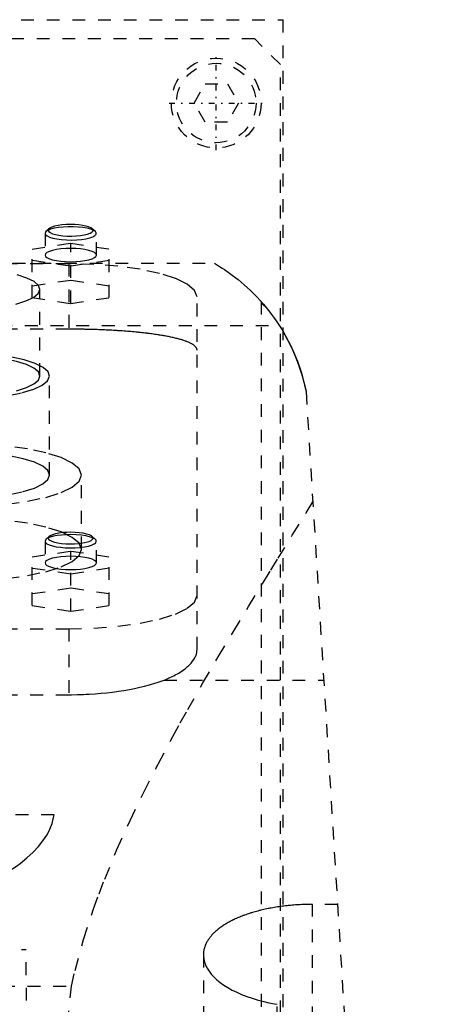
# Model space of a CAD drawing. Extents: x -105 to 105, y -104 to 484.
# Tile 9 of 10: x 25 to 57, y 192 to 269. Entities that reach past the tile are written whole.
import ezdxf

# ---------------------------------------------------------------- set-up
doc = ezdxf.new("R2010")
doc.units = 0
doc.linetypes.add('CENTER', pattern=[1.5, 0.45, -0.5, 0.05, -0.5])
doc.linetypes.add('DASHED', pattern=[2, 1, -1])
doc.layers.add('AM_3', color=7, linetype='DASHED')
doc.layers.add('AM_7', color=7, linetype='CENTER')

msp = doc.modelspace()

# ---------------------------------------------------------------- linework, layer by layer
at = {"layer": 'AM_3', "color": 6, "linetype": 'DASHED'}
for p, q in [((-45.211, 269), (45.211, 269)), ((45.211, 176), (45.211, 269)), ((43, 267.5), (-43, 267.5)), ((45, 265.5), (43, 267.5)), ((45, 179.5), (45, 265.5)), ((38.268, 262.5), (39.134, 264)), ((39.134, 264), (40.866, 264)), ((40.866, 264), (41.732, 262.5)), ((39.134, 261), (38.268, 262.5)), ((41.732, 262.5), (40.866, 261)), ((40.866, 261), (39.134, 261)), ((26.964, 252.698), (26.723, 252.474)), ((30.577, 252.474), (30.336, 252.698)), ((26.723, 252.474), (26.65, 252.335)), ((26.65, 252.335), (26.65, 250.645)), ((30.65, 250.645), (30.65, 252.335)), ((25.65, 251.116), (28.65, 251.564)), ((25.65, 247.322), (25.65, 251.116)), ((28.65, 251.564), (31.65, 251.116)), ((28.65, 246.874), (28.65, 251.564)), ((31.65, 247.322), (31.65, 251.116)), ((-39.86, 250), (39.86, 250)), ((28.5, 249.97), (-28.5, 249.97)), ((28.65, 249.771), (25.65, 250.219)), ((28.5, 249.97), (28.5, 244.865)), ((31.65, 250.219), (28.65, 249.771)), ((28.65, 248.667), (25.65, 248.218)), ((31.65, 248.218), (28.65, 248.667)), ((25.65, 247.322), (28.65, 246.874)), ((26.25, 241.211), (26.25, 247.973)), ((28.65, 246.874), (31.65, 247.322)), ((38.5, 219.865), (38.5, 247.382)), ((43.5, 247.019), (43.5, 77.05)), ((-44.917, 245.15), (44.917, 245.15)), ((28.5, 244.865), (-28.5, 244.865)), ((27, 233.484), (27, 241.211)), ((47, 240), (57, 77.05)), ((29.5, 227.689), (29.5, 233.484)), ((26.723, 228.468), (26.65, 228.329)), ((26.65, 228.329), (26.65, 226.639)), ((26.964, 228.692), (26.723, 228.468)), ((30.577, 228.468), (30.336, 228.692)), ((30.65, 226.639), (30.65, 228.329)), ((25.65, 227.11), (28.65, 227.559)), ((28.65, 227.559), (31.65, 227.11)), ((28.65, 222.868), (28.65, 227.559)), ((25.65, 223.316), (25.65, 227.11)), ((31.65, 223.316), (31.65, 227.11)), ((28.65, 225.766), (25.65, 226.214)), ((31.65, 226.214), (28.65, 225.766)), ((28.65, 224.661), (25.65, 224.213)), ((31.65, 224.213), (28.65, 224.661)), ((25.65, 223.316), (28.65, 222.868)), ((28.65, 222.868), (31.65, 223.316)), ((-28.5, 221.5), (28.5, 221.5)), ((28.5, 221.5), (28.5, 216.359)), ((35.934, 217.5), (48.381, 217.5)), ((-28.5, 216.359), (28.5, 216.359)), ((27.357, 207), (-27.357, 207)), ((47.5, 77.05), (47.5, 200.006)), ((49.454, 200.006), (47.5, 200.006)), ((-25.175, 196.5), (25.175, 196.5)), ((25.75, 116.5), (25.175, 196.5)), ((39, 196.078), (39, 77.05)), ((-28.705, 193.625), (28.705, 193.625)), ((44.743, 77.05), (44.743, 192.213))]:
    msp.add_line(p, q, dxfattribs=at)
for points in [[(30.577, 252.474), (30.432, 252.57), (30.216, 252.657), (29.938, 252.731), (29.609, 252.789), (29.241, 252.829), (28.85, 252.85), (28.45, 252.85), (28.059, 252.829), (27.691, 252.789), (27.362, 252.731), (27.084, 252.657), (26.868, 252.57), (26.723, 252.474)], [(28.65, 253.029), (28.303, 253.02), (27.971, 252.994), (27.665, 252.951), (27.398, 252.893), (27.181, 252.822), (27.021, 252.742), (26.927, 252.655), (26.901, 252.566), (26.943, 252.476), (27.054, 252.391), (27.228, 252.312), (27.458, 252.245), (27.735, 252.19), (28.049, 252.151), (28.386, 252.129), (28.734, 252.124), (29.078, 252.137), (29.406, 252.168), (29.703, 252.215), (29.959, 252.276), (30.163, 252.349), (30.307, 252.431), (30.386, 252.519), (30.395, 252.609), (30.336, 252.698)], [(30.336, 252.698), (30.22, 252.776), (30.051, 252.848), (29.833, 252.91), (29.575, 252.961), (29.285, 252.998), (28.973, 253.022), (28.65, 253.029)], [(26.65, 252.335), (26.69, 252.232), (26.809, 252.133), (27.002, 252.042), (27.261, 251.962), (27.576, 251.898), (27.934, 251.852), (28.321, 251.824), (28.72, 251.818), (29.118, 251.832), (29.496, 251.866), (29.84, 251.919), (30.137, 251.989), (30.374, 252.072), (30.541, 252.167), (30.633, 252.268), (30.645, 252.371), (30.577, 252.474)], [(26.65, 250.645), (26.688, 250.544), (26.802, 250.446), (26.987, 250.357), (27.236, 250.278), (27.539, 250.214), (27.885, 250.166), (28.26, 250.137), (28.65, 250.127), (29.04, 250.137), (29.415, 250.166), (29.761, 250.214), (30.064, 250.278), (30.313, 250.357), (30.498, 250.446), (30.612, 250.544), (30.65, 250.645), (30.612, 250.746), (30.498, 250.843), (30.313, 250.932), (30.064, 251.011), (29.761, 251.075), (29.415, 251.123), (29.04, 251.152), (28.65, 251.162)], [(28.65, 251.162), (28.26, 251.152), (27.885, 251.123), (27.539, 251.075), (27.236, 251.011), (26.987, 250.932), (26.802, 250.843), (26.688, 250.746), (26.65, 250.645)], [(38.5, 247.382), (38.308, 247.887), (37.739, 248.372), (36.815, 248.82), (35.571, 249.212), (34.056, 249.534), (32.327, 249.773), (30.451, 249.92), (28.5, 249.97)], [(24.383, 246.819), (25.165, 247.062), (25.751, 247.339), (26.117, 247.641), (26.25, 247.955), (26.144, 248.27), (25.803, 248.573), (25.242, 248.854), (24.48, 249.101)], [(26.25, 241.211), (26.13, 241.527), (25.774, 241.83), (25.197, 242.11), (24.419, 242.355), (23.472, 242.556), (22.392, 242.706), (21.219, 242.798), (20, 242.829)], [(23.835, 239.696), (24.9, 239.917), (25.778, 240.188), (26.435, 240.498), (26.848, 240.836), (26.999, 241.187), (26.884, 241.539), (26.507, 241.879), (25.881, 242.194), (25.032, 242.471), (23.99, 242.7)], [(24.419, 240.067), (25.197, 240.313), (25.774, 240.592), (26.13, 240.896), (26.25, 241.211)], [(23.635, 231.212), (25.278, 231.439), (26.718, 231.745), (27.899, 232.118), (28.777, 232.543), (29.317, 233.004), (29.5, 233.484), (29.317, 233.964), (28.777, 234.425), (27.899, 234.85), (26.718, 235.222), (25.278, 235.528), (23.635, 235.755)], [(27, 233.484), (26.865, 233.837), (26.467, 234.177), (25.82, 234.49), (24.95, 234.765), (23.889, 234.99), (22.679, 235.158), (21.366, 235.261), (20, 235.296)], [(23.889, 231.977), (24.95, 232.203), (25.82, 232.477), (26.467, 232.791), (26.865, 233.13), (27, 233.484)], [(23.635, 225.417), (25.278, 225.644), (26.718, 225.95), (27.899, 226.323), (28.777, 226.748), (29.317, 227.209), (29.5, 227.689), (29.317, 228.168), (28.777, 228.63), (27.899, 229.055), (26.718, 229.427), (25.278, 229.733), (23.635, 229.96)], [(28.65, 228.847), (28.281, 228.838), (27.924, 228.812), (27.593, 228.769), (27.298, 228.711), (27.049, 228.64), (26.855, 228.558), (26.723, 228.468)], [(28.045, 228.996), (27.735, 228.957), (27.459, 228.903), (27.231, 228.836), (27.057, 228.759), (26.946, 228.674), (26.901, 228.585), (26.924, 228.496), (27.014, 228.41), (27.168, 228.33), (27.38, 228.259), (27.641, 228.201), (27.942, 228.157), (28.27, 228.129), (28.613, 228.118), (28.957, 228.125), (29.289, 228.149), (29.597, 228.19), (29.868, 228.246), (30.091, 228.314), (30.258, 228.392), (30.362, 228.477), (30.4, 228.566), (30.369, 228.655), (30.272, 228.741), (30.112, 228.82), (29.894, 228.889), (29.628, 228.946), (29.324, 228.989), (28.994, 229.015), (28.65, 229.024)], [(28.65, 229.024), (28.343, 229.017), (28.045, 228.996)], [(29.501, 228.798), (29.086, 228.835), (28.65, 228.847)], [(26.65, 228.329), (26.688, 228.23), (26.799, 228.133), (26.98, 228.045), (27.224, 227.967), (27.521, 227.902), (27.861, 227.854), (28.231, 227.823), (28.616, 227.812), (29.003, 227.82), (29.376, 227.847), (29.722, 227.892), (30.028, 227.954), (30.282, 228.03), (30.474, 228.117), (30.598, 228.212), (30.649, 228.312), (30.624, 228.412), (30.526, 228.509), (30.356, 228.599), (30.123, 228.68), (29.834, 228.747), (29.501, 228.798)], [(28.65, 227.157), (28.26, 227.147), (27.885, 227.117), (27.539, 227.069), (27.236, 227.005), (26.987, 226.927), (26.802, 226.837), (26.688, 226.74), (26.65, 226.639), (26.688, 226.538), (26.802, 226.441), (26.987, 226.351), (27.236, 226.273), (27.539, 226.209), (27.885, 226.161), (28.26, 226.131), (28.65, 226.121), (29.04, 226.131), (29.415, 226.161), (29.761, 226.209), (30.064, 226.273), (30.313, 226.351), (30.498, 226.441), (30.612, 226.538), (30.65, 226.639)], [(30.65, 226.639), (30.612, 226.74), (30.498, 226.837), (30.313, 226.927), (30.064, 227.005), (29.761, 227.069), (29.415, 227.117), (29.04, 227.147), (28.65, 227.157)], [(28.5, 221.5), (30.451, 221.55), (32.327, 221.697), (34.056, 221.936), (35.571, 222.258), (36.815, 222.65), (37.739, 223.098), (38.308, 223.583), (38.5, 224.088)]]:
    msp.add_lwpolyline(points, dxfattribs=at)
for points in [[(39.86, 250, 0), (39.943, 249.951, 0), (40.169, 249.814, 0), (40.47, 249.624, 0), (40.644, 249.509, 0), (40.832, 249.381, 0), (41.246, 249.084, 0), (41.698, 248.734, 0), (42.178, 248.331, 0), (42.676, 247.874, 0), (43.183, 247.365, 0), (43.436, 247.09, 0), (43.689, 246.802, 0), (44.188, 246.188, 0), (44.671, 245.521, 0), (45.133, 244.804, 0), (45.566, 244.036, 0), (45.965, 243.22, 0), (46.149, 242.794, 0), (46.323, 242.357, 0), (46.634, 241.447, 0), (46.892, 240.493, 0), (47, 240, 0)], [(43.5, 247.019, 0), (43.501, 247.009, 0), (43.503, 246.99, 0), (43.507, 246.97, 0), (43.51, 246.961, 0), (43.513, 246.951, 0), (43.521, 246.931, 0), (43.53, 246.911, 0), (43.542, 246.891, 0), (43.555, 246.871, 0), (43.571, 246.851, 0), (43.579, 246.841, 0), (43.588, 246.831, 0), (43.607, 246.81, 0), (43.628, 246.79, 0), (43.651, 246.77, 0), (43.676, 246.749, 0), (43.703, 246.728, 0), (43.717, 246.718, 0), (43.732, 246.708, 0), (43.763, 246.687, 0), (43.795, 246.667, 0), (43.812, 246.656, 0)], [(43.813, 246.656, 0), (43.824, 246.643, 0), (43.847, 246.615, 0), (43.871, 246.586, 0), (43.883, 246.571, 0), (43.895, 246.556, 0), (43.92, 246.525, 0), (43.946, 246.494, 0), (43.972, 246.461, 0), (43.999, 246.428, 0), (44.026, 246.394, 0), (44.04, 246.377, 0), (44.054, 246.359, 0), (44.082, 246.323, 0), (44.111, 246.287, 0), (44.14, 246.25, 0), (44.169, 246.212, 0), (44.199, 246.173, 0), (44.214, 246.154, 0), (44.229, 246.134, 0), (44.259, 246.094, 0), (44.289, 246.054, 0), (44.304, 246.034, 0), (44.32, 246.013, 0), (44.35, 245.972, 0), (44.381, 245.93, 0), (44.397, 245.909, 0), (44.413, 245.887, 0), (44.444, 245.843, 0), (44.476, 245.799, 0), (44.509, 245.754, 0), (44.541, 245.708, 0), (44.574, 245.662, 0), (44.59, 245.638, 0), (44.607, 245.614, 0), (44.64, 245.566, 0), (44.674, 245.518, 0), (44.707, 245.468, 0), (44.741, 245.418, 0), (44.775, 245.367, 0), (44.793, 245.341, 0), (44.81, 245.315, 0), (44.844, 245.263, 0), (44.879, 245.21, 0), (45, 245.019, 0), (45.211, 244.673, 0), (45.422, 244.303, 0), (45.527, 244.11, 0), (45.631, 243.912, 0), (45.834, 243.502, 0), (46.03, 243.074, 0), (46.216, 242.629, 0), (46.391, 242.171, 0), (46.553, 241.701, 0), (46.629, 241.463, 0), (46.701, 241.222, 0), (46.833, 240.736, 0), (46.949, 240.246, 0), (47, 240, 0)], [(38.5, 243.238, 0), (38.5, 243.25, 0), (38.498, 243.274, 0), (38.494, 243.299, 0), (38.491, 243.311, 0), (38.488, 243.323, 0), (38.48, 243.347, 0), (38.47, 243.371, 0), (38.458, 243.396, 0), (38.444, 243.42, 0), (38.427, 243.444, 0), (38.418, 243.457, 0), (38.409, 243.469, 0), (38.388, 243.493, 0), (38.366, 243.517, 0), (38.341, 243.542, 0), (38.314, 243.566, 0), (38.285, 243.59, 0), (38.27, 243.602, 0), (38.254, 243.614, 0), (38.22, 243.638, 0), (38.185, 243.662, 0), (38.166, 243.674, 0), (38.147, 243.686, 0), (38.107, 243.709, 0), (38.065, 243.733, 0), (38.043, 243.745, 0), (38.021, 243.756, 0), (37.975, 243.78, 0), (37.927, 243.803, 0), (37.876, 243.826, 0), (37.824, 243.849, 0), (37.769, 243.872, 0), (37.741, 243.883, 0), (37.713, 243.894, 0), (37.654, 243.917, 0), (37.594, 243.939, 0), (37.531, 243.961, 0), (37.466, 243.983, 0), (37.4, 244.004, 0), (37.366, 244.015, 0), (37.332, 244.026, 0), (37.262, 244.047, 0), (37.19, 244.068, 0), (37.116, 244.088, 0), (37.04, 244.109, 0), (36.963, 244.129, 0), (36.924, 244.139, 0), (36.884, 244.149, 0), (36.803, 244.169, 0), (36.721, 244.188, 0), (36.637, 244.207, 0), (36.552, 244.226, 0), (36.465, 244.245, 0), (36.422, 244.254, 0), (36.377, 244.263, 0), (36.288, 244.282, 0), (36.197, 244.299, 0), (36.105, 244.317, 0), (36.011, 244.334, 0), (35.917, 244.351, 0), (35.869, 244.359, 0), (35.821, 244.367, 0), (35.724, 244.384, 0), (35.627, 244.4, 0), (35.578, 244.408, 0), (35.528, 244.415, 0), (35.428, 244.431, 0), (35.326, 244.446, 0), (35.274, 244.454, 0), (35.222, 244.461, 0), (35.116, 244.476, 0), (35.008, 244.491, 0), (34.899, 244.506, 0), (34.788, 244.52, 0), (34.675, 244.534, 0), (34.618, 244.541, 0), (34.56, 244.548, 0), (34.444, 244.562, 0), (34.327, 244.575, 0), (34.208, 244.588, 0), (34.087, 244.601, 0), (33.965, 244.614, 0), (33.904, 244.62, 0), (33.842, 244.626, 0), (33.717, 244.638, 0), (33.591, 244.65, 0), (33.463, 244.661, 0), (33.334, 244.673, 0), (33.204, 244.684, 0), (33.139, 244.689, 0), (33.073, 244.694, 0), (32.941, 244.705, 0), (32.808, 244.715, 0), (32.674, 244.724, 0), (32.538, 244.734, 0), (32.402, 244.743, 0), (32.334, 244.747, 0), (32.265, 244.752, 0), (32.127, 244.76, 0), (31.989, 244.768, 0), (31.849, 244.776, 0), (31.709, 244.784, 0), (31.568, 244.791, 0), (31.498, 244.794, 0), (31.427, 244.798, 0), (31.285, 244.804, 0), (31.143, 244.81, 0), (31.072, 244.813, 0), (31.001, 244.816, 0), (30.857, 244.822, 0), (30.714, 244.827, 0), (30.642, 244.829, 0), (30.571, 244.832, 0), (30.427, 244.836, 0), (30.283, 244.84, 0), (30.139, 244.844, 0), (29.995, 244.847, 0), (29.852, 244.851, 0), (29.78, 244.852, 0), (29.708, 244.854, 0), (29.564, 244.856, 0), (29.421, 244.858, 0), (29.278, 244.86, 0), (29.136, 244.862, 0), (28.993, 244.863, 0), (28.922, 244.863, 0), (28.852, 244.864, 0), (28.711, 244.864, 0), (28.57, 244.865, 0), (28.5, 244.865, 0)], [(28.705, 193.625, 0), (28.993, 194.853, 0), (29.661, 197.273, 0), (30.438, 199.649, 0), (30.863, 200.822, 0), (31.309, 201.984, 0), (32.26, 204.28, 0), (33.277, 206.538, 0), (34.348, 208.759, 0), (35.462, 210.944, 0), (36.609, 213.092, 0), (37.191, 214.152, 0), (37.778, 215.203, 0), (38.962, 217.275, 0), (40.152, 219.308, 0), (41.34, 221.3, 0), (42.519, 223.247, 0), (43.681, 225.147, 0), (44.254, 226.079, 0), (44.821, 226.999, 0), (45.931, 228.798, 0), (47.006, 230.543, 0), (47.528, 231.394, 0)], [(35.934, 217.5, 0), (36.065, 217.554, 0), (36.321, 217.665, 0), (36.567, 217.78, 0), (36.685, 217.839, 0), (36.801, 217.899, 0), (37.022, 218.022, 0), (37.23, 218.149, 0), (37.424, 218.279, 0), (37.603, 218.411, 0), (37.766, 218.546, 0), (37.842, 218.614, 0), (37.914, 218.683, 0), (38.045, 218.821, 0), (38.16, 218.961, 0), (38.258, 219.101, 0), (38.339, 219.241, 0), (38.403, 219.382, 0), (38.429, 219.452, 0), (38.451, 219.521, 0), (38.483, 219.66, 0), (38.498, 219.797, 0), (38.5, 219.865, 0)], [(28.5, 216.359, 0), (28.725, 216.36, 0), (29.179, 216.367, 0), (29.637, 216.381, 0), (29.867, 216.391, 0), (30.098, 216.403, 0), (30.559, 216.433, 0), (31.018, 216.47, 0), (31.473, 216.516, 0), (31.923, 216.568, 0), (32.366, 216.628, 0), (32.584, 216.661, 0), (32.799, 216.695, 0), (33.223, 216.769, 0), (33.635, 216.85, 0), (34.033, 216.936, 0), (34.416, 217.029, 0), (34.783, 217.126, 0), (34.961, 217.176, 0), (35.133, 217.228, 0), (35.465, 217.333, 0), (35.78, 217.443, 0), (35.934, 217.5, 0)], [(17.375, 199.939, 0), (17.87, 200.073, 0), (18.826, 200.356, 0), (19.736, 200.659, 0), (20.171, 200.817, 0), (20.594, 200.979, 0), (21.398, 201.313, 0), (22.145, 201.658, 0), (22.85, 202.019, 0), (23.517, 202.399, 0), (24.141, 202.795, 0), (24.435, 202.999, 0), (24.717, 203.206, 0), (25.242, 203.63, 0), (25.714, 204.065, 0), (26.129, 204.508, 0), (26.487, 204.958, 0), (26.785, 205.412, 0), (26.912, 205.64, 0), (27.024, 205.867, 0), (27.202, 206.323, 0), (27.32, 206.775, 0), (27.357, 207, 0)], [(47.5, 200.006, 0), (47.438, 200.006, 0), (47.312, 200.005, 0), (47.186, 200.004, 0), (47.123, 200.002, 0), (47.06, 200.001, 0), (46.934, 199.998, 0), (46.807, 199.993, 0), (46.679, 199.988, 0), (46.552, 199.982, 0), (46.424, 199.975, 0), (46.361, 199.972, 0), (46.297, 199.967, 0), (46.169, 199.959, 0), (46.042, 199.949, 0), (45.914, 199.939, 0), (45.787, 199.927, 0), (45.66, 199.915, 0), (45.596, 199.908, 0), (45.533, 199.902, 0), (45.406, 199.888, 0), (45.28, 199.873, 0), (45.217, 199.865, 0), (45.154, 199.857, 0), (45.029, 199.84, 0), (44.905, 199.822, 0), (44.843, 199.813, 0), (44.781, 199.804, 0), (44.657, 199.784, 0), (44.535, 199.764, 0), (44.413, 199.743, 0), (44.292, 199.721, 0), (44.172, 199.699, 0), (44.112, 199.687, 0), (44.053, 199.675, 0), (43.934, 199.651, 0), (43.817, 199.626, 0), (43.701, 199.6, 0), (43.585, 199.573, 0), (43.471, 199.545, 0), (43.415, 199.532, 0), (43.358, 199.517, 0), (43.247, 199.488, 0), (43.136, 199.459, 0), (43.027, 199.429, 0), (42.919, 199.398, 0), (42.813, 199.366, 0), (42.76, 199.35, 0), (42.708, 199.334, 0), (42.604, 199.301, 0), (42.502, 199.268, 0), (42.402, 199.234, 0), (42.302, 199.2, 0), (42.205, 199.165, 0), (42.157, 199.147, 0), (42.109, 199.129, 0), (42.015, 199.093, 0), (41.922, 199.057, 0), (41.831, 199.02, 0), (41.742, 198.983, 0), (41.654, 198.946, 0), (41.611, 198.927, 0), (41.569, 198.908, 0), (41.484, 198.87, 0), (41.4, 198.831, 0), (41.358, 198.811, 0), (41.317, 198.791, 0), (41.235, 198.751, 0), (41.154, 198.71, 0), (41.114, 198.689, 0), (41.075, 198.668, 0), (40.996, 198.626, 0), (40.919, 198.583, 0), (40.843, 198.539, 0), (40.768, 198.495, 0), (40.694, 198.451, 0), (40.658, 198.428, 0), (40.622, 198.406, 0), (40.551, 198.36, 0), (40.481, 198.314, 0), (40.413, 198.267, 0), (40.346, 198.22, 0), (40.281, 198.172, 0), (40.249, 198.148, 0), (40.217, 198.124, 0), (40.155, 198.075, 0), (40.094, 198.026, 0), (40.034, 197.976, 0), (39.977, 197.926, 0), (39.92, 197.876, 0), (39.893, 197.851, 0), (39.866, 197.825, 0), (39.813, 197.774, 0), (39.761, 197.723, 0), (39.712, 197.671, 0), (39.664, 197.619, 0), (39.617, 197.567, 0), (39.595, 197.54, 0), (39.572, 197.514, 0), (39.529, 197.461, 0), (39.488, 197.408, 0), (39.448, 197.354, 0), (39.41, 197.301, 0), (39.374, 197.247, 0), (39.356, 197.22, 0), (39.339, 197.193, 0), (39.306, 197.139, 0), (39.275, 197.084, 0), (39.26, 197.057, 0), (39.245, 197.03, 0), (39.218, 196.975, 0), (39.191, 196.921, 0), (39.179, 196.893, 0), (39.167, 196.866, 0), (39.144, 196.811, 0), (39.123, 196.756, 0), (39.104, 196.702, 0), (39.086, 196.647, 0), (39.071, 196.592, 0), (39.063, 196.565, 0), (39.056, 196.538, 0), (39.044, 196.483, 0), (39.033, 196.429, 0), (39.023, 196.374, 0), (39.015, 196.32, 0), (39.009, 196.266, 0), (39.007, 196.239, 0), (39.005, 196.212, 0), (39.002, 196.158, 0), (39, 196.105, 0), (39, 196.078, 0)], [(39, 196.078, 0), (39.003, 195.965, 0), (39.031, 195.736, 0), (39.087, 195.503, 0), (39.127, 195.387, 0), (39.173, 195.27, 0), (39.29, 195.035, 0), (39.436, 194.803, 0), (39.612, 194.573, 0), (39.818, 194.347, 0), (40.052, 194.127, 0), (40.18, 194.02, 0), (40.314, 193.914, 0), (40.601, 193.709, 0), (40.912, 193.512, 0), (41.245, 193.327, 0), (41.596, 193.152, 0), (41.97, 192.987, 0), (42.168, 192.907, 0), (42.374, 192.828, 0), (42.806, 192.679, 0), (43.262, 192.542, 0), (43.499, 192.478, 0)], [(10.488, 77.05, 0), (11.023, 78.809, 0), (12.089, 82.588, 0), (13.15, 86.715, 0), (13.679, 88.909, 0), (14.206, 91.188, 0), (15.257, 96.006, 0), (16.302, 101.167, 0), (19.907, 121.898, 0), (25.859, 166.851, 0), (28.705, 193.625, 0)], [(43.499, 192.478, 0), (43.699, 192.427, 0), (44.108, 192.334, 0), (44.529, 192.25, 0), (44.743, 192.213, 0)]]:
    msp.add_polyline3d(points, dxfattribs=at)
for radius in [3.5, 3.1]:
    msp.add_circle((40, 262.5), radius, dxfattribs=at)
at = {"layer": 'AM_7', "color": 4, "linetype": 'CENTER'}
for p, q in [((40, 258.825), (40, 266.175)), ((36.325, 262.5), (43.675, 262.5))]:
    msp.add_line(p, q, dxfattribs=at)

doc.saveas('drawing.dxf')
